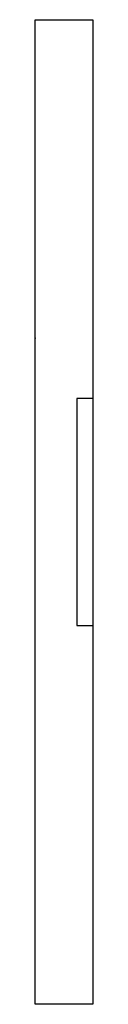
# Model space of a CAD drawing. Extents: x 0 to 2.5, y -28.8 to 13.7.
import ezdxf

# ---------------------------------------------------------------- set-up
doc = ezdxf.new("R2010")
doc.units = 0
doc.linetypes.add('DOT', pattern=[0.559211, 0, -0.279605, 0, -0.279605])
doc.layers.add('1', color=7, linetype='CONTINUOUS')

msp = doc.modelspace()

# ---------------------------------------------------------------- linework, layer by layer
at = {"layer": '1', "color": 7}
for p, q in [((0, 0), (0, 13.7475)), ((0, 13.7475), (2.5, 13.7475)), ((2.5, 13.7475), (2.5, -2.6025)), ((0, -28.7525), (0, 0)), ((1.8, -2.6025), (1.8, -12.4025)), ((2.5, -2.6025), (1.8, -2.6025)), ((2.5, -2.6025), (2.5, -12.4025)), ((1.8, -12.4025), (2.5, -12.4025)), ((2.5, -12.4025), (2.5, -28.7525)), ((2.5, -28.7525), (0, -28.7525))]:
    msp.add_line(p, q, dxfattribs=at)
at = {"layer": '1', "color": 7, "linetype": 'DOT'}
msp.add_point((0, 0), dxfattribs=at)

doc.saveas('drawing.dxf')
